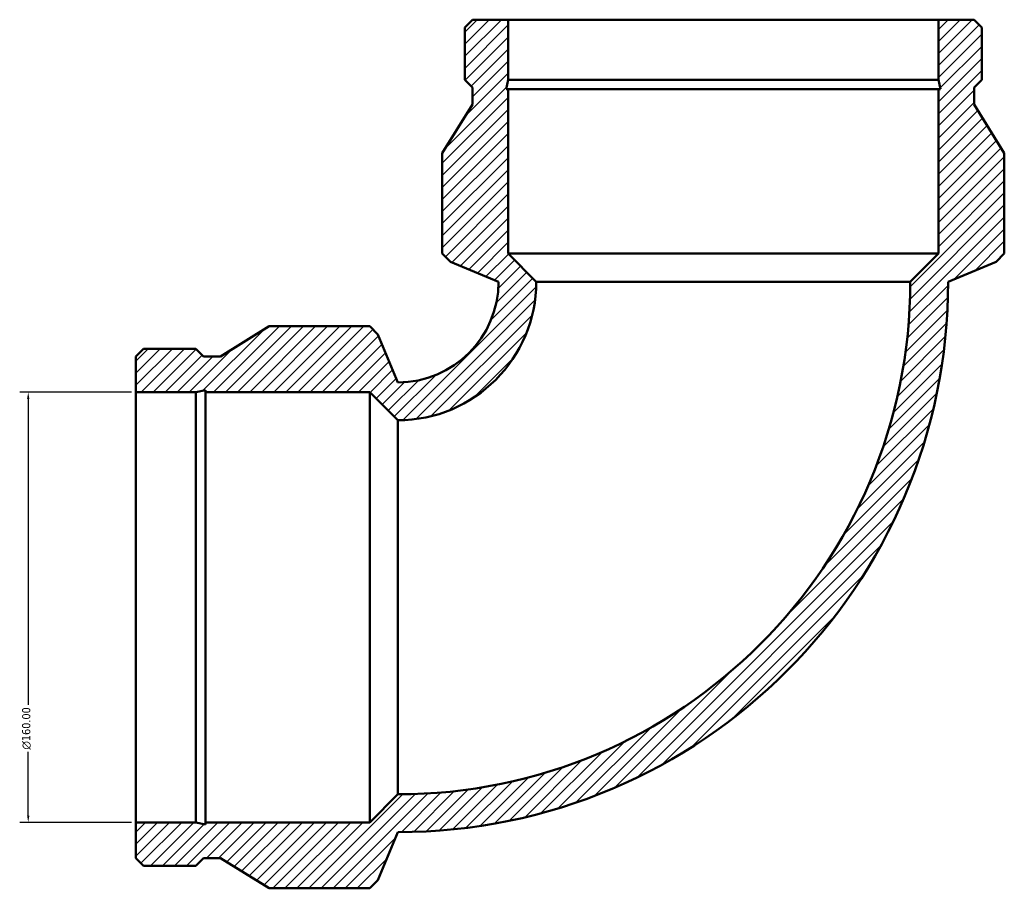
# Model space of a CAD drawing. Header units: millimetres. Extents: x -708 to 1414, y -1077 to 1139.
# Tile 3 of 7: x -515 to -148, y 688 to 1012. Entities that reach past the tile are written whole.
import ezdxf

# ---------------------------------------------------------------- set-up
doc = ezdxf.new("R2010")
doc.units = ezdxf.units.MM
for name, color, linetype, lineweight in [('Dimension (ANSI)', 7, 'Continuous', 25), ('Hatch (ANSI)', 7, 'Continuous', 18), ('Visible (ANSI)', 7, 'Continuous', 50)]:
    doc.layers.add(name, color=color, linetype=linetype, lineweight=lineweight)
doc.styles.add('Note Text (ANSI)', font='tahoma.ttf')
doc.dimstyles.new('Default - mm (ANSI)', dxfattribs={"dimtxt": 3.048, "dimasz": 2.5, "dimexe": 3.175, "dimexo": 1.6002, "dimgap": 0.8, "dimtad": 0, "dimtoh": 1, "dimzin": 4, "dimdsep": 46, "dimtxsty": 'Note Text (ANSI)', "dimcen": 0.09, "dimdle": 10, "dimclrd": 256, "dimclre": 256, "dimclrt": 256, "dimadec": 1, "dimazin": 1, "dimtfac": 1, "dimtofl": 0, "dimtmove": 0, "dimatfit": 3, "dimfxl": 0, "dimtolj": 1, "dimtzin": 4, "dimlwd": -1, "dimlwe": -1, "dimarcsym": 0})
pattern_1 = [(45, (0, 0), (-2.245064, 2.245064), [])]

# ---------------------------------------------------------------- blocks, each defined once
blk = doc.blocks.new('*D8')
at = {"layer": 'Defpoints', "color": 0, "transparency": 16777216}
for p in [(-471.5, 873), (-511.5, 713), (-471.5, 713)]:
    blk.add_point(p, dxfattribs=at)
at = {"layer": 'Dimension (ANSI)', "transparency": 16777216}
for p, q in [((-473.1, 873), (-514.68, 873)), ((-511.5, 870.5), (-511.5, 756.72)), ((-511.5, 715.5), (-511.5, 739.28)), ((-473.1, 713), (-514.68, 713))]:
    blk.add_line(p, q, dxfattribs=at)
for points in [[(-511.92, 870.5), (-511.08, 870.5), (-511.5, 873)], [(-511.92, 715.5), (-511.08, 715.5), (-511.5, 713)]]:
    blk.add_solid(points, dxfattribs=at)
at = {"layer": 'Dimension (ANSI)', "transparency": 16777216, "insert": (-513.79, 740.08), "char_height": 3.048, "attachment_point": 1, "rotation": 90, "style": 'Note Text (ANSI)'}
blk.add_mtext('\\A1;{\\fAIGDT|b0|i0;\\ln}\\fTahoma|b0|i0;160.00', dxfattribs=at)

msp = doc.modelspace()

# ---------------------------------------------------------------- hatches: boundary and pattern name
at = {"layer": 'Hatch (ANSI)'}
h = msp.add_hatch(dxfattribs=at)
h.set_pattern_fill('ANSI31', color=256, scale=25.4, style=0)
h.set_pattern_definition(pattern_1)
edge = h.paths.add_edge_path()
edge.add_line((-471.5, 873), (-449.154, 873))
edge.add_line((-449.154, 873), (-445.628, 873.749))
edge.add_line((-445.628, 873.749), (-445.628, 873))
edge.add_line((-445.628, 873), (-384.5, 873))
edge.add_line((-384.5, 873), (-374.05, 862.55))
edge.add_ellipse((-374.05, 914.05), major_axis=(51.5, 0), ratio=1, start_angle=270, end_angle=360)
edge.add_line((-322.55, 914.05), (-333, 924.5))
edge.add_line((-333, 924.5), (-333, 985.628))
edge.add_line((-333, 985.628), (-333.749, 985.628))
edge.add_line((-333.749, 985.628), (-333, 989.154))
edge.add_line((-333, 989.154), (-333, 1011.5))
edge.add_line((-333, 1011.5), (-346.256, 1011.5))
edge.add_line((-346.256, 1011.5), (-349.14, 1008.616))
edge.add_line((-349.14, 1008.616), (-349.14, 989.154))
edge.add_line((-349.14, 989.154), (-346.256, 986.27))
edge.add_line((-346.256, 986.27), (-346.256, 979.963))
edge.add_line((-346.256, 979.963), (-357.5, 961.9))
edge.add_line((-357.5, 961.9), (-357.5, 924.5))
edge.add_line((-357.5, 924.5), (-354.439, 921.439))
edge.add_line((-354.439, 921.439), (-336.6, 914.05))
edge.add_ellipse((-374.05, 914.05), major_axis=(0, -37.45), ratio=1, start_angle=0, end_angle=90, ccw=False)
edge.add_line((-374.05, 876.6), (-381.439, 894.439))
edge.add_line((-381.439, 894.439), (-384.5, 897.5))
edge.add_line((-384.5, 897.5), (-421.9, 897.5))
edge.add_line((-421.9, 897.5), (-439.963, 886.256))
edge.add_line((-439.963, 886.256), (-446.27, 886.256))
edge.add_line((-446.27, 886.256), (-449.154, 889.14))
edge.add_line((-449.154, 889.14), (-468.616, 889.14))
edge.add_line((-468.616, 889.14), (-471.5, 886.256))
edge.add_line((-471.5, 886.256), (-471.5, 873))
h = msp.add_hatch(dxfattribs=at)
h.set_pattern_fill('ANSI31', color=256, scale=25.4, style=0)
h.set_pattern_definition(pattern_1)
edge = h.paths.add_edge_path()
edge.add_line((-449.154, 713), (-471.5, 713))
edge.add_line((-471.5, 713), (-471.5, 699.744))
edge.add_line((-471.5, 699.744), (-468.616, 696.86))
edge.add_line((-468.616, 696.86), (-449.154, 696.86))
edge.add_line((-449.154, 696.86), (-446.27, 699.744))
edge.add_line((-446.27, 699.744), (-439.963, 699.744))
edge.add_line((-439.963, 699.744), (-421.9, 688.5))
edge.add_line((-421.9, 688.5), (-384.5, 688.5))
edge.add_line((-384.5, 688.5), (-381.439, 691.561))
edge.add_line((-381.439, 691.561), (-374.05, 709.4))
edge.add_ellipse((-374.05, 914.05), major_axis=(204.65, 0), ratio=1, start_angle=270, end_angle=360)
edge.add_line((-169.4, 914.05), (-151.561, 921.439))
edge.add_line((-151.561, 921.439), (-148.5, 924.5))
edge.add_line((-148.5, 924.5), (-148.5, 961.9))
edge.add_line((-148.5, 961.9), (-159.744, 979.963))
edge.add_line((-159.744, 979.963), (-159.744, 986.27))
edge.add_line((-159.744, 986.27), (-156.86, 989.154))
edge.add_line((-156.86, 989.154), (-156.86, 1008.616))
edge.add_line((-156.86, 1008.616), (-159.744, 1011.5))
edge.add_line((-159.744, 1011.5), (-173, 1011.5))
edge.add_line((-173, 1011.5), (-173, 989.154))
edge.add_line((-173, 989.154), (-172.251, 985.628))
edge.add_line((-172.251, 985.628), (-173, 985.628))
edge.add_line((-173, 985.628), (-173, 924.5))
edge.add_line((-173, 924.5), (-183.45, 914.05))
edge.add_ellipse((-374.05, 914.05), major_axis=(0, -190.6), ratio=1, start_angle=0, end_angle=90, ccw=False)
edge.add_line((-374.05, 723.45), (-384.5, 713))
edge.add_line((-384.5, 713), (-445.628, 713))
edge.add_line((-445.628, 713), (-445.628, 712.251))
edge.add_line((-445.628, 712.251), (-449.154, 713))

# ---------------------------------------------------------------- linework, layer by layer
at = {"layer": 'Visible (ANSI)'}
for p, q in [((-346.256, 1011.5), (-349.14, 1008.616)), ((-333, 1011.5), (-346.256, 1011.5)), ((-333, 989.154), (-333, 1011.5)), ((-333, 1011.5), (-173, 1011.5)), ((-159.744, 1011.5), (-173, 1011.5)), ((-173, 1011.5), (-173, 989.154)), ((-156.86, 1008.616), (-159.744, 1011.5)), ((-349.14, 1008.616), (-349.14, 989.154)), ((-156.86, 989.154), (-156.86, 1008.616)), ((-349.14, 989.154), (-346.256, 986.27)), ((-333.749, 985.628), (-333, 989.154)), ((-333, 989.154), (-253.93, 989.154)), ((-252.07, 989.154), (-173, 989.154)), ((-173, 989.154), (-172.251, 985.628)), ((-159.744, 986.27), (-156.86, 989.154)), ((-346.256, 986.27), (-346.256, 979.963)), ((-333, 985.628), (-333.749, 985.628)), ((-333, 924.5), (-333, 985.628)), ((-333, 985.628), (-173, 985.628)), ((-172.251, 985.628), (-173, 985.628)), ((-173, 985.628), (-173, 924.5)), ((-159.744, 979.963), (-159.744, 986.27)), ((-346.256, 979.963), (-357.5, 961.9)), ((-148.5, 961.9), (-159.744, 979.963)), ((-357.5, 961.9), (-357.5, 924.5)), ((-148.5, 924.5), (-148.5, 961.9)), ((-357.5, 924.5), (-354.439, 921.439)), ((-322.55, 914.05), (-333, 924.5)), ((-333, 924.5), (-173, 924.5)), ((-173, 924.5), (-183.45, 914.05)), ((-151.561, 921.439), (-148.5, 924.5)), ((-354.439, 921.439), (-336.6, 914.05)), ((-169.4, 914.05), (-151.561, 921.439)), ((-322.55, 914.05), (-183.45, 914.05)), ((-421.9, 897.5), (-439.963, 886.256)), ((-384.5, 897.5), (-421.9, 897.5)), ((-381.439, 894.439), (-384.5, 897.5)), ((-374.05, 876.6), (-381.439, 894.439)), ((-468.616, 889.14), (-471.5, 886.256)), ((-471.5, 886.256), (-471.5, 873)), ((-449.154, 889.14), (-468.616, 889.14)), ((-446.27, 886.256), (-449.154, 889.14)), ((-439.963, 886.256), (-446.27, 886.256)), ((-471.5, 873), (-449.154, 873)), ((-471.5, 713), (-471.5, 873)), ((-449.154, 873), (-445.628, 873.749)), ((-449.154, 793.93), (-449.154, 873)), ((-445.628, 873.749), (-445.628, 873)), ((-445.628, 873), (-384.5, 873)), ((-445.628, 713), (-445.628, 873)), ((-384.5, 873), (-374.05, 862.55)), ((-384.5, 713), (-384.5, 873)), ((-374.05, 723.45), (-374.05, 862.55)), ((-449.154, 713), (-449.154, 792.07)), ((-374.05, 723.45), (-384.5, 713)), ((-449.154, 713), (-471.5, 713)), ((-471.5, 713), (-471.5, 699.744)), ((-445.628, 712.251), (-449.154, 713)), ((-384.5, 713), (-445.628, 713)), ((-445.628, 713), (-445.628, 712.251)), ((-381.439, 691.561), (-374.05, 709.4)), ((-471.5, 699.744), (-468.616, 696.86)), ((-449.154, 696.86), (-446.27, 699.744)), ((-446.27, 699.744), (-439.963, 699.744)), ((-439.963, 699.744), (-421.9, 688.5)), ((-468.616, 696.86), (-449.154, 696.86)), ((-421.9, 688.5), (-384.5, 688.5)), ((-384.5, 688.5), (-381.439, 691.561))]:
    msp.add_line(p, q, dxfattribs=at)
for radius in [204.65, 190.6, 51.5, 37.45]:
    msp.add_arc((-374.05, 914.05), radius, 270, 0, dxfattribs=at)
for points in [[(-252.07, 989.154), (-252.383, 989.125), (-252.694, 989.11), (-253.306, 989.11), (-253.617, 989.125), (-253.93, 989.154)], [(-449.154, 793.93), (-449.125, 793.617), (-449.11, 793.306), (-449.11, 792.694), (-449.125, 792.383), (-449.154, 792.07)]]:
    msp.add_open_spline(points, degree=3, knots=[4.3434222, 4.3434222, 4.3434222, 4.3434222, 4.43521552, 4.43521552, 4.52700884, 4.52700884, 4.52700884, 4.52700884], dxfattribs=at)

# ---------------------------------------------------------------- dimensions: what is measured, and where the dimension line sits
at = {"layer": 'Dimension (ANSI)'}
dim = msp.add_linear_dim(base=(-511.5, 713), p1=(-471.5, 873), p2=(-471.5, 713), angle=90, text='{\\fAIGDT|b0|i0;\\ln}\\fTahoma|b0|i0;<>', dimstyle='Default - mm (ANSI)', override={"dimgap": 0.8, "dimtoh": 0, "dimdec": 2, "dimtol": 0, "dimlim": 0, "dimtp": 0, "dimtm": 0, "dimtdec": 2, "dimatfit": 1}, dxfattribs=at)
dim.commit()
dim.dimension.update_dxf_attribs({"geometry": '*D8', "text_midpoint": (-511.5, 748), "dimtype": 160})

doc.saveas('drawing.dxf')
